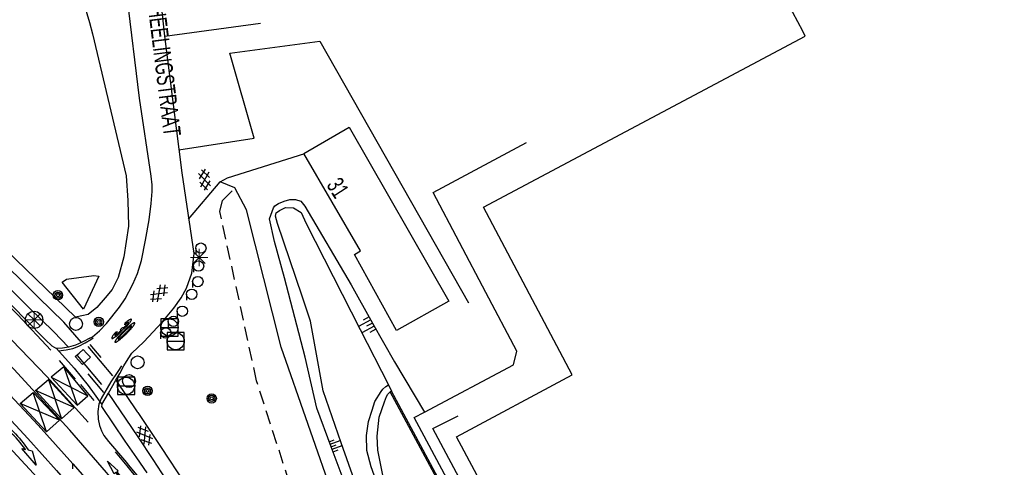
# Model space of a CAD drawing. Header units: metres. Extents: x 814 to 237605, y 2086 to 808797.
# Tile 55 of 57: x 119369 to 119511, y 404257 to 404321. Entities that reach past the tile are written whole.
import ezdxf

# ---------------------------------------------------------------- set-up
doc = ezdxf.new("R2010")
doc.units = ezdxf.units.M
doc.linetypes.add('Houtwal', pattern=[3, 2, -1])
doc.layers.get('0').update_dxf_attribs({"linetype": 'CONTINUOUS'})
for name, color, linetype in [('4411', 7, 'CONTINUOUS'), ('4502', 1, 'CONTINUOUS'), ('4503', 1, 'CONTINUOUS'), ('4602', 7, 'CONTINUOUS'), ('B-AF-HAAG-GD', 74, 'CONTINUOUS'), ('B-AF-HEKW-GD', 47, 'Hekwerk'), ('B-AF-HOUT-GD', 74, 'Houtwal'), ('B-BB-BORD-GD', 8, 'CONTINUOUS'), ('B-BP-BOOM-GD', 74, 'CONTINUOUS'), ('B-GB-BOUW-GD', 242, 'CONTINUOUS'), ('B-GR-GEMT2006-GS', 6, 'CONTINUOUS'), ('B-KL-GAS-GD', 8, 'CONTINUOUS'), ('B-MK-BLOKDW-GD', 121, 'CONTINUOUS'), ('B-MK-BLOKLG-GD', 121, 'CONTINUOUS'), ('B-MK-DRIEH-GD', 121, 'CONTINUOUS'), ('B-MK-OVRG-GD', 121, 'CONTINUOUS'), ('B-MK-PIJL-GD', 121, 'CONTINUOUS'), ('B-MK-STRP-GD', 121, 'CONTINUOUS'), ('B-OB-OVER-GD', 8, 'CONTINUOUS'), ('B-OV-PAAL-GD', 63, 'CONTINUOUS'), ('B-TR-SLOO-GD', 142, 'CONTINUOUS'), ('B-TR-TALB-GD', 72, 'CONTINUOUS'), ('B-TR-TALO-GD', 72, 'CONTINUOUS'), ('B-VH-FPAD-GD', 13, 'CONTINUOUS'), ('B-VH-HFDR-GD', 13, 'CONTINUOUS'), ('B-VH-OVRG-GD', 13, 'CONTINUOUS'), ('B-VH-WEGN-GD', 13, 'CONTINUOUS'), ('B-WT-BESCH-GD', 134, 'CONTINUOUS'), ('B-WT-KOLK-GD', 213, 'CONTINUOUS'), ('B-WT-WLIJN-GD', 134, 'CONTINUOUS'), ('L-AR-BLOCKS-GD', 8, 'CONTINUOUS'), ('L-AR-SYMB-GD', 8, 'CONTINUOUS')]:
    doc.layers.add(name, color=color, linetype=linetype)
doc.linetypes.add('Hekwerk', pattern='A,4,-1,[1,dgnlstyle.shx,S=0.004,R=0,X=0,Y=0],-1', length=6)

# ---------------------------------------------------------------- blocks, each defined once
blk = doc.blocks.new('TALUD', base_point=(119086.285987, 398817.713883))
at = {"layer": '4602'}
for points in [[(119085.785987, 398818.213883, 0), (119086.285987, 398818.213883, 0)], [(119085.785987, 398817.963883, 0), (119086.785987, 398817.963883, 0)], [(119085.785987, 398817.713883, 0), (119086.285987, 398817.713883, 0)], [(119085.785987, 398817.463883, 0), (119086.785987, 398817.463883, 0)], [(119085.785987, 398817.213883, 0), (119086.285987, 398817.213883, 0)]]:
    blk.add_polyline3d(points, dxfattribs=at)
blk = doc.blocks.new('3001')
blk.add_line((-0.3, 0), (-0.3, -0.35))
blk.add_circle((0, 0), 0.3)
blk = doc.blocks.new('2701')
at = {"lineweight": 0}
for q in [(-0.353, 0.351), (0.001, 0.497), (0.355, 0.351), (-0.499, -0.003), (-0.352, -0.356), (0.501, -0.003), (0.001, -0.503), (0.355, -0.356)]:
    blk.add_line((0.001, -0.003), q, dxfattribs=at)
blk = doc.blocks.new('GV6', base_point=(119086.285987, 398817.713883))
at = {"layer": '4411'}
for points in [[(119086.285987, 398817.682633, 0), (119086.442237, 398817.807633, 0)], [(119086.285987, 398817.745133, 0), (119086.442237, 398817.620133, 0)], [(119086.348487, 398817.620133, 0), (119086.598487, 398817.807633, 0)], [(119086.348487, 398817.807633, 0), (119086.598487, 398817.620133, 0)], [(119086.504737, 398817.807633, 0), (119086.660987, 398817.682633, 0)], [(119086.504737, 398817.620133, 0), (119086.660987, 398817.745133, 0)]]:
    blk.add_polyline3d(points, dxfattribs=at)
blk = doc.blocks.new('2901')
for radius in [0.27, 0.18, 0.09]:
    blk.add_circle((0, 0), radius)
blk = doc.blocks.new('1234', base_point=(119086.285987, 398817.713883))
for points in [[(119086.285987, 398817.713883, 0), (119086.288259, 398817.700455, 0), (119086.295479, 398817.686995, 0), (119086.307495, 398817.673601, 0), (119086.324275, 398817.660303, 0), (119086.345781, 398817.647135, 0), (119086.371961, 398817.634127, 0), (119086.40275, 398817.621313, 0), (119086.438076, 398817.608721, 0), (119086.477852, 398817.596383, 0), (119086.521983, 398817.584328, 0), (119086.570363, 398817.572586, 0), (119086.622876, 398817.561183, 0), (119086.679395, 398817.550149, 0), (119086.739783, 398817.539511, 0), (119086.803894, 398817.529291, 0), (119086.871576, 398817.519517, 0), (119086.942168, 398817.510339, 0), (119087.016421, 398817.501532, 0), (119087.093726, 398817.493237, 0), (119087.173899, 398817.485473, 0), (119087.256745, 398817.47826, 0), (119087.342062, 398817.471614, 0), (119087.429659, 398817.465551, 0), (119087.519303, 398817.460087, 0), (119087.610795, 398817.455235, 0), (119087.703906, 398817.451006, 0), (119087.798415, 398817.447409, 0), (119087.894093, 398817.444455, 0), (119087.99071, 398817.44215, 0), (119088.088026, 398817.440499, 0), (119088.185821, 398817.439507, 0), (119088.283857, 398817.439176, 0), (119088.381882, 398817.439507, 0), (119088.479678, 398817.440499, 0), (119088.577004, 398817.44215, 0), (119088.673621, 398817.444455, 0), (119088.769299, 398817.447409, 0), (119088.863808, 398817.451006, 0), (119088.956918, 398817.455235, 0), (119089.048401, 398817.460087, 0), (119089.138055, 398817.465551, 0), (119089.225641, 398817.471614, 0), (119089.31096, 398817.47826, 0), (119089.393812, 398817.485473, 0), (119089.473986, 398817.493237, 0), (119089.551284, 398817.501532, 0), (119089.625544, 398817.510339, 0), (119089.696559, 398817.519636, 0), (119089.764176, 398817.529401, 0), (119089.828228, 398817.539611, 0), (119089.888554, 398817.550241, 0), (119089.945023, 398817.561264, 0), (119089.997477, 398817.572656, 0), (119090.045816, 398817.584387, 0), (119090.089909, 398817.59643, 0), (119090.129646, 398817.608757, 0), (119090.164939, 398817.621337, 0), (119090.195696, 398817.63414, 0), (119090.221848, 398817.647135, 0), (119090.243335, 398817.66029, 0), (119090.260097, 398817.673575, 0), (119090.272104, 398817.686957, 0), (119090.279317, 398817.700404, 0), (119090.281724, 398817.713883, 0), (119090.279317, 398817.727363, 0), (119090.272104, 398817.740809, 0), (119090.260097, 398817.754191, 0), (119090.243335, 398817.767476, 0), (119090.221848, 398817.780632, 0), (119090.195696, 398817.793626, 0), (119090.164939, 398817.806429, 0), (119090.129646, 398817.819009, 0), (119090.089909, 398817.831336, 0), (119090.045816, 398817.843379, 0), (119089.997477, 398817.85511, 0), (119089.945023, 398817.866502, 0), (119089.888554, 398817.877525, 0), (119089.828228, 398817.888155, 0), (119089.764176, 398817.898365, 0), (119089.696559, 398817.908131, 0), (119089.625544, 398817.917428, 0), (119089.551284, 398817.926234, 0), (119089.473986, 398817.934529, 0), (119089.393812, 398817.942293, 0), (119089.31096, 398817.949507, 0), (119089.225641, 398817.956152, 0), (119089.138055, 398817.962215, 0), (119089.048401, 398817.967679, 0), (119088.956918, 398817.972532, 0), (119088.863808, 398817.976761, 0), (119088.769299, 398817.980357, 0), (119088.673621, 398817.983311, 0), (119088.577004, 398817.985617, 0), (119088.479678, 398817.987267, 0), (119088.381882, 398817.988259, 0), (119088.283857, 398817.98859, 0), (119088.185821, 398817.988259, 0), (119088.088026, 398817.987267, 0), (119087.99071, 398817.985617, 0), (119087.894093, 398817.983311, 0), (119087.798415, 398817.980357, 0), (119087.703906, 398817.976761, 0), (119087.610795, 398817.972532, 0), (119087.519303, 398817.967679, 0), (119087.429659, 398817.962215, 0), (119087.342062, 398817.956152, 0), (119087.256745, 398817.949507, 0), (119087.173899, 398817.942293, 0), (119087.093726, 398817.934529, 0), (119087.016421, 398817.926234, 0), (119086.942168, 398817.917428, 0), (119086.871573, 398817.908385, 0), (119086.803892, 398817.898609, 0), (119086.73978, 398817.88839, 0), (119086.679393, 398817.87775, 0), (119086.622874, 398817.866716, 0), (119086.570361, 398817.855312, 0), (119086.521981, 398817.843569, 0), (119086.47785, 398817.831513, 0), (119086.438074, 398817.819175, 0), (119086.402749, 398817.806582, 0), (119086.371959, 398817.793767, 0), (119086.34578, 398817.78076, 0), (119086.324275, 398817.767592, 0), (119086.307494, 398817.754294, 0), (119086.295479, 398817.740898, 0), (119086.288258, 398817.727439, 0)], [(119086.935782, 398817.713952, 0), (119086.937408, 398817.706592, 0), (119086.942281, 398817.69925, 0), (119086.94989, 398817.691897, 0), (119086.961206, 398817.684651, 0), (119086.975708, 398817.677475, 0), (119086.993362, 398817.670386, 0), (119087.014125, 398817.663404, 0), (119087.037947, 398817.656542, 0), (119087.06477, 398817.649818, 0), (119087.094529, 398817.643249, 0), (119087.127155, 398817.63685, 0), (119087.162567, 398817.630637, 0), (119087.20068, 398817.624623, 0), (119087.241403, 398817.618825, 0), (119087.28307, 398817.613256, 0), (119087.330275, 398817.60793, 0), (119087.378213, 398817.602859, 0), (119087.42834, 398817.598056, 0), (119087.480514, 398817.59353, 0), (119087.534637, 398817.589296, 0), (119087.590557, 398817.585361, 0), (119087.648145, 398817.581736, 0), (119087.707272, 398817.57843, 0), (119087.767778, 398817.575449, 0), (119087.829542, 398817.572803, 0), (119087.892385, 398817.570495, 0), (119087.956177, 398817.568533, 0), (119088.020768, 398817.566922, 0), (119088.085978, 398817.565665, 0), (119088.151668, 398817.564764, 0), (119088.217687, 398817.564224, 0), (119088.283857, 398817.564043, 0), (119088.350026, 398817.564224, 0), (119088.416036, 398817.564764, 0), (119088.481725, 398817.565665, 0), (119088.546946, 398817.566922, 0), (119088.611527, 398817.568533, 0), (119088.675319, 398817.570495, 0), (119088.738172, 398817.572803, 0), (119088.799926, 398817.575449, 0), (119088.860441, 398817.57843, 0), (119088.919558, 398817.581736, 0), (119088.977157, 398817.585361, 0), (119089.033077, 398817.589296, 0), (119089.087189, 398817.59353, 0), (119089.139373, 398817.598056, 0), (119089.18949, 398817.602859, 0), (119089.237429, 398817.60793, 0), (119089.28307, 398817.613256, 0), (119089.326304, 398817.618825, 0), (119089.36703, 398817.624623, 0), (119089.40514, 398817.630637, 0), (119089.440552, 398817.63685, 0), (119089.473177, 398817.643249, 0), (119089.502935, 398817.649818, 0), (119089.529757, 398817.656542, 0), (119089.553581, 398817.663404, 0), (119089.574349, 398817.670386, 0), (119089.592, 398817.677475, 0), (119089.607648, 398817.684271, 0), (119089.617823, 398817.691897, 0), (119089.625924, 398817.699197, 0), (119089.630789, 398817.706531, 0), (119089.632417, 398817.713883, 0), (119089.630789, 398817.721235, 0), (119089.625924, 398817.72857, 0), (119089.617823, 398817.73587, 0), (119089.606505, 398817.743116, 0), (119089.592, 398817.750291, 0), (119089.574349, 398817.75738, 0), (119089.553581, 398817.764363, 0), (119089.529757, 398817.771225, 0), (119089.502935, 398817.777948, 0), (119089.473177, 398817.784518, 0), (119089.440552, 398817.790917, 0), (119089.40514, 398817.79713, 0), (119089.36703, 398817.803143, 0), (119089.326304, 398817.808941, 0), (119089.28307, 398817.81451, 0), (119089.237429, 398817.819836, 0), (119089.18949, 398817.824907, 0), (119089.139373, 398817.829711, 0), (119089.087189, 398817.834236, 0), (119089.033077, 398817.838471, 0), (119088.977157, 398817.842405, 0), (119088.919558, 398817.84603, 0), (119088.860441, 398817.849337, 0), (119088.799926, 398817.852317, 0), (119088.738172, 398817.854964, 0), (119088.675319, 398817.857271, 0), (119088.611527, 398817.859233, 0), (119088.546946, 398817.860844, 0), (119088.481725, 398817.862102, 0), (119088.416036, 398817.863002, 0), (119088.350026, 398817.863542, 0), (119088.283857, 398817.863723, 0), (119088.217687, 398817.863542, 0), (119088.151668, 398817.863002, 0), (119088.085978, 398817.862102, 0), (119088.020768, 398817.860844, 0), (119087.956177, 398817.859233, 0), (119087.892385, 398817.857271, 0), (119087.829542, 398817.854964, 0), (119087.767778, 398817.852317, 0), (119087.707272, 398817.849337, 0), (119087.648145, 398817.84603, 0), (119087.590557, 398817.842405, 0), (119087.534637, 398817.838471, 0), (119087.480514, 398817.834236, 0), (119087.42834, 398817.829711, 0), (119087.378213, 398817.824907, 0), (119087.330275, 398817.819836, 0), (119087.28307, 398817.81451, 0), (119087.241403, 398817.808941, 0), (119087.20068, 398817.803143, 0), (119087.162567, 398817.79713, 0), (119087.127155, 398817.790917, 0), (119087.094529, 398817.784518, 0), (119087.06477, 398817.777948, 0), (119087.037947, 398817.771225, 0), (119087.014125, 398817.764363, 0), (119086.993362, 398817.75738, 0), (119086.975708, 398817.750291, 0), (119086.961206, 398817.743116, 0), (119086.94989, 398817.73587, 0), (119086.941787, 398817.72857, 0), (119086.937408, 398817.721311, 0)]]:
    blk.add_polyline3d(points, close=True)
for points in [[(119087.584576, 398818.538524, 0), (119087.384646, 398818.670034, 0)], [(119088.080418, 398818.48933, 0), (119088.077783, 398818.441917, 0), (119088.059345, 398818.397137, 0), (119088.038272, 398818.37343, 0), (119087.998761, 398818.347089, 0), (119087.946079, 398818.339187, 0), (119087.851252, 398818.326017, 0), (119087.73444, 398818.314043, 0)], [(119087.73444, 398818.178387, 0), (119087.882861, 398818.189044, 0), (119088.004029, 398818.196947, 0), (119088.093588, 398818.207483, 0), (119088.175245, 398818.223287, 0), (119088.243731, 398818.241726, 0), (119088.296413, 398818.252262, 0), (119088.335924, 398818.252262, 0), (119088.388606, 398818.249628, 0), (119088.430751, 398818.241726, 0), (119088.517676, 398818.228556, 0), (119088.604601, 398818.212751, 0), (119088.680989, 398818.199581, 0), (119088.760012, 398818.191678, 0), (119088.887479, 398818.178387, 0)], [(119088.887479, 398818.314043, 0), (119088.770668, 398818.326017, 0), (119088.675841, 398818.339187, 0), (119088.623159, 398818.347089, 0), (119088.583648, 398818.37343, 0), (119088.562575, 398818.397137, 0), (119088.544136, 398818.441917, 0), (119088.541502, 398818.48933, 0), (119088.080418, 398818.48933, 0)], [(119089.237274, 398818.670034, 0), (119089.037344, 398818.538524, 0)]]:
    blk.add_polyline3d(points)
for centre, radius, start, end in [((119086.408571, 398818.428121), 0.072638, 113.321336, 180), ((119086.408571, 398818.428121), 0.072638, 180, 246.678664), ((119087.037655, 398816.9689), 1.661686, 100.124672, 113.321336), ((119087.037655, 398819.887342), 1.661686, 246.678664, 259.875328), ((119087.454568, 398814.634187), 4.03333, 94.230277, 100.124672), ((119087.454568, 398822.222054), 4.03333, 259.875328, 265.769723), ((119086.965585, 398818.428121), 0.030292, 108.752287, 180), ((119086.965585, 398818.428121), 0.030292, 180, 251.247713), ((119087.332524, 398817.347296), 1.171706, 98.004729, 108.752287), ((119087.332524, 398819.508945), 1.171706, 251.247713, 261.995271), ((119087.73444, 398810.850429), 7.827425, 92.561305, 94.230277), ((119087.73444, 398826.005813), 7.827425, 265.769723, 270), ((119087.572397, 398815.641532), 2.894253, 93.333643, 98.004729), ((119087.572397, 398821.21471), 2.894253, 261.995271, 266.666357), ((119087.73444, 398812.859612), 5.680888, 91.511664, 93.333643), ((119087.763615, 398823.99578), 5.681812, 266.372158, 269.705801), ((119088.887479, 398826.005813), 7.827425, 270, 274.230277), ((119088.858305, 398823.99578), 5.681812, 270.294199, 273.627842), ((119088.887479, 398812.859612), 5.680888, 86.666357, 88.488336), ((119089.049523, 398815.641532), 2.894253, 81.995271, 86.666357), ((119089.049523, 398821.21471), 2.894253, 273.333643, 278.004729), ((119088.88748, 398810.850429), 7.827425, 85.769723, 87.438695), ((119089.289396, 398817.347296), 1.171706, 71.247713, 81.995271), ((119089.289396, 398819.508945), 1.171706, 278.004729, 288.752287), ((119089.167352, 398814.634187), 4.03333, 79.875328, 85.769723), ((119089.167352, 398822.222054), 4.03333, 274.230277, 280.124672), ((119089.656335, 398818.428121), 0.030292, 0, 71.247713), ((119089.656335, 398818.428121), 0.030292, 288.752287, 0), ((119089.584265, 398816.9689), 1.661686, 66.678664, 79.875328), ((119089.584265, 398819.887342), 1.661686, 280.124672, 293.321336), ((119090.213349, 398818.428121), 0.072638, 0, 66.678664), ((119090.213349, 398818.428121), 0.072638, 293.321336, 0)]:
    blk.add_arc(centre, radius, start, end)
blk = doc.blocks.new('2401')
blk.add_circle((0.001, -0.001), 0.375)
blk = doc.blocks.new('3302')
blk.add_line((-0.5, 0), (0.5, 0))
at = {"flags": 128}
blk.add_lwpolyline([(-0.5, -0.5), (0.5, -0.5), (0.5, 0.5), (-0.5, 0.5)], close=True, dxfattribs=at)
blk.add_circle((0, 0), 0.5)
blk = doc.blocks.new('3602')
at = {"flags": 128}
blk.add_lwpolyline([(-0.31, 0.001), (-0.31, 0.311), (0, 0.311), (0.31, 0.311), (0.31, 0.001), (0.31, -0.309), (0, -0.309), (-0.31, -0.309)], close=True, dxfattribs=at)
blk = doc.blocks.new('1222')
at = {"flags": 128}
blk.add_lwpolyline([(2.45, -0.08), (3.05, -0.67), (4.35, -0.67), (2.55, -0.97), (0.85, -0.67), (2.05, -0.67), (1.45, -0.08), (0, -0.08), (0, 0), (0, 0.08), (5.45, 0.08), (5.45, 0.38), (7.5, 0), (5.45, -0.38), (5.45, -0.08)], close=True, dxfattribs=at)
blk = doc.blocks.new('1226')
at = {"flags": 128}
blk.add_lwpolyline([(7.58, 0), (4.45, -0.12), (4.87, 0.22, 0.065796), (1.46, 0.04), (0.03, -0.2), (-0.03, 0.2), (1.81, 0.47, -0.042689), (5.16, 0.5), (5.65, 0.86)], format="xyb", close=True, dxfattribs=at)

msp = doc.modelspace()

# ---------------------------------------------------------------- linework, layer by layer
at = {"layer": 'B-AF-HAAG-GD'}
for points in [[(119376.748643, 404278.247443), (119358.009961, 404296.35447), (119349.345126, 404303.592775), (119335.731425, 404313.215573), (119320.55124, 404325.332825), (119317.107209, 404328.152869), (119316.05705, 404330.89282), (119316.036188, 404332.5204)], [(119362.151184, 404327.126179), (119369.293311, 404327.811633), (119371.709907, 404328.133125), (119373.784148, 404327.671189), (119376.094573, 404326.206033), (119376.559117, 404325.566773), (119377.84397, 404323.985015), (119378.798016, 404320.909415), (119379.215621, 404319.266562), (119384.065949, 404298.68098), (119384.32672, 404295.131151), (119384.422087, 404291.42784), (119383.752653, 404286.973883), (119382.911109, 404284.008924), (119382.047215, 404282.271821), (119381.035053, 404281.027947), (119379.829549, 404279.663001), (119378.56251, 404278.631921), (119376.748643, 404278.247443)]]:
    msp.add_lwpolyline(points, dxfattribs=at)
at = {"layer": 'B-AF-HEKW-GD'}
msp.add_lwpolyline([(119463.821435, 404134.99843), (119457.686612, 404148.463), (119453.078485, 404157.783586), (119442.219528, 404179.812747), (119431.395665, 404202.667029), (119430.301783, 404205.93746), (119428.718674, 404210.670554), (119414.321153, 404251.508517), (119406.501669, 404273.9139), (119401.482847, 404293.807505), (119399.815624, 404296.96732), (119397.660279, 404297.81485)], dxfattribs=at)
at = {"layer": 'B-AF-HOUT-GD'}
msp.add_lwpolyline([(119415.110656, 404231.381376), (119402.950564, 404269.020591), (119397.636437, 404293.518473), (119398.008221, 404295.115505), (119399.815624, 404296.96732)], dxfattribs=at)
at = {"layer": 'B-GB-BOUW-GD'}
for points in [[(119435.791605, 404294.179712), (119482.313776, 404318.939109), (119481.99042, 404319.628288), (119452.333012, 404375.101213), (119536.260822, 404419.978668), (119566.03595, 404364.517663), (119565.84745, 404364.390631), (119579.562479, 404339.108948)], [(119590.736115, 404321.994219), (119589.173728, 404321.07668), (119605.191359, 404291.226302), (119606.682965, 404292.008985), (119608.211079, 404289.239977), (119606.64832, 404288.405884), (119614.853272, 404273.320321), (119610.878387, 404271.102284), (119611.396575, 404270.216409), (119616.764718, 404259.96143), (119573.860922, 404236.989055), (119567.581573, 404247.905646), (119567.565927, 404247.916822), (119562.658229, 404256.599356), (119542.836332, 404245.936085), (119551.293859, 404229.825322), (119550.557369, 404227.546562), (119546.290421, 404225.353111), (119544.090265, 404225.995723), (119535.465473, 404242.071096), (119462.734022, 404203.197319), (119431.858071, 404260.949005)], [(119431.858071, 404260.949005), (119448.586115, 404269.90125), (119435.791605, 404294.179712)]]:
    msp.add_lwpolyline(points, dxfattribs=at)
for points in [[(119409.780138, 404301.91416), (119416.358628, 404305.727739), (119430.769914, 404280.564521), (119423.206085, 404276.332219), (119417.092883, 404287.308414), (119417.977267, 404287.848209)], [(119377.911025, 404279.414151), (119374.811211, 404283.317138), (119375.473195, 404283.771251), (119379.414552, 404284.287949), (119380.103358, 404284.164269)]]:
    msp.add_lwpolyline(points, close=True, dxfattribs=at)
at = {"layer": 'B-GR-GEMT2006-GS', "color": 0}
msp.add_circle((119370.756431, 404277.857359), 1.249997, dxfattribs=at)
at = {"layer": 'B-MK-BLOKDW-GD'}
for points in [[(119378.539854, 404273.995717), (119382.12023, 404269.759316)], [(119380.551511, 404268.480797), (119377.022543, 404272.678826)]]:
    msp.add_lwpolyline(points, dxfattribs=at)
at = {"layer": 'B-MK-BLOKLG-GD'}
msp.add_lwpolyline([(119378.594567, 404263.069588), (119372.606186, 404269.653827), (119367.531775, 404274.914668), (119361.770134, 404280.63122), (119355.195941, 404286.796079), (119349.155828, 404292.239582), (119342.830029, 404297.508999), (119337.172639, 404301.944149), (119333.090313, 404304.927457)], dxfattribs=at)
at = {"layer": 'B-MK-DRIEH-GD'}
for points in [[(119373.199895, 404273.491098), (119368.428227, 404278.572429), (119364.366734, 404282.645596), (119359.414095, 404287.40214), (119354.443048, 404291.961611), (119349.400617, 404296.370061), (119344.716612, 404300.228839), (119341.350455, 404302.878354), (119335.74893, 404307.085957), (119330.228413, 404310.964533), (119325.776202, 404313.920404), (119324.935694, 404314.45745), (119320.066266, 404317.56879), (119315.903441, 404320.217714), (119315.036976, 404320.890333), (119313.883314, 404322.077277), (119313.043261, 404323.228758), (119312.273911, 404324.484185), (119311.665309, 404325.676782)], [(119380.455026, 404272.422154), (119378.878483, 404274.278094)], [(119376.771496, 404269.258355), (119374.43096, 404271.990398)], [(119378.542834, 404270.054359), (119380.80185, 404267.36172)]]:
    msp.add_lwpolyline(points, dxfattribs=at)
at = {"layer": 'B-MK-OVRG-GD'}
for points in [[(119377.005625, 404265.495417), (119373.241436, 404269.574726), (119378.52431, 404266.848223), (119375.05413, 404271.058197), (119377.005625, 404265.495417), (119378.52431, 404266.848223)], [(119375.05413, 404271.058197), (119373.241436, 404269.574726)], [(119374.731463, 404263.520797), (119376.577367, 404265.169516), (119370.975127, 404267.611333), (119372.869153, 404269.227319), (119374.731463, 404263.520797), (119370.975127, 404267.611333)], [(119372.869153, 404269.227319), (119376.577367, 404265.169516)], [(119368.760245, 404265.762074), (119370.644466, 404267.365237), (119374.445457, 404263.316836), (119368.760245, 404265.762074), (119372.566971, 404261.636136), (119370.644466, 404267.365237)], [(119374.445457, 404263.316836), (119372.566971, 404261.636136)]]:
    msp.add_lwpolyline(points, dxfattribs=at)
at = {"layer": 'B-MK-STRP-GD'}
for points in [[(119400.033872, 404228.334889), (119397.721489, 404232.435376), (119395.568931, 404236.083168), (119393.369554, 404239.59505), (119391.201645, 404242.75693), (119388.78405, 404246.127623), (119386.368132, 404249.316461), (119383.793018, 404252.671245), (119381.964251, 404254.901307), (119381.239967, 404255.784524), (119375.919247, 404261.880347), (119367.807326, 404270.703678), (119362.030063, 404276.509719), (119356.25177, 404282.051689), (119350.351016, 404287.503133), (119344.271312, 404292.773814), (119337.927057, 404297.822445), (119331.417444, 404302.712223), (119325.566423, 404306.786521), (119321.589277, 404309.421391), (119318.473026, 404311.485917), (119311.092614, 404316.108381), (119306.478314, 404318.965162)], [(119376.705891, 404248.833979), (119375.888998, 404249.749541), (119375.769191, 404249.88382), (119370.663212, 404255.606529), (119362.890473, 404263.943776), (119356.674035, 404270.339079), (119350.843712, 404275.901834), (119344.773651, 404281.397706), (119338.611208, 404286.624794), (119332.280201, 404291.723278), (119325.860713, 404296.682371), (119319.312783, 404301.451243), (119313.497699, 404305.521363), (119309.250109, 404308.419159)], [(119374.287482, 404273.398342), (119375.385698, 404273.496725), (119376.361419, 404273.712345), (119377.229693, 404274.052552), (119378.166557, 404274.519452), (119378.970657, 404275.035286)], [(119378.970657, 404275.035286), (119379.323195, 404275.26144)], [(119382.887264, 404270.405708), (119381.879495, 404268.880354), (119380.478358, 404266.469703), (119380.145828, 404265.651728), (119379.995486, 404264.594957), (119380.046611, 404263.483621), (119380.239904, 404262.550983), (119380.5052, 404261.806476), (119380.867737, 404261.131316), (119381.505193, 404260.273577), (119384.106906, 404257.228521), (119384.384743, 404256.886236), (119386.082045, 404254.795222), (119388.546716, 404251.650454), (119391.01447, 404248.365154), (119393.18125, 404245.293412), (119395.187384, 404242.416358), (119397.070834, 404239.566791), (119399.091546, 404236.369077), (119400.755498, 404233.499532), (119402.114356, 404231.116871)], [(119382.887264, 404270.405708), (119381.879495, 404268.880354), (119380.478358, 404266.469703), (119380.145828, 404265.651728), (119379.995486, 404264.594957), (119380.046611, 404263.483621), (119380.239904, 404262.550983), (119380.5052, 404261.806476), (119380.867737, 404261.131316), (119381.505193, 404260.273577), (119384.106906, 404257.228521), (119384.384743, 404256.886236), (119386.082045, 404254.795222), (119388.546716, 404251.650454), (119391.01447, 404248.365154), (119393.18125, 404245.293412), (119395.187384, 404242.416358), (119397.070834, 404239.566791), (119399.091546, 404236.369077), (119400.755498, 404233.499532), (119402.114356, 404231.116871)], [(119383.42486, 404271.21941), (119382.887264, 404270.405708)], [(119376.388477, 404257.042347), (119371.35176, 404262.633611), (119365.891657, 404268.451819)], [(119377.478859, 404268.500973), (119379.382451, 404266.180577)], [(119364.137174, 404266.773121), (119368.103088, 404262.544986), (119369.844296, 404260.688652), (119373.994793, 404256.075018), (119376.914905, 404252.735695)], [(119382.478645, 404258.76098), (119384.170071, 404256.710194), (119387.359247, 404252.776097), (119390.665047, 404248.434102), (119394.603832, 404242.892952), (119397.286163, 404238.759234), (119400.419734, 404233.598711), (119403.377006, 404228.207254), (119406.59162, 404222.129388), (119409.444655, 404216.416484), (119414.673258, 404205.811388), (119417.902829, 404199.28655), (119423.13934, 404188.640851), (119425.758964, 404183.287739), (119428.082408, 404178.677717), (119428.42583, 404177.996322), (119431.23815, 404172.485866), (119433.948257, 404167.244527), (119436.262597, 404162.83474), (119438.932183, 404157.815275), (119441.629003, 404152.799423), (119445.043735, 404146.529171), (119448.085739, 404141.063043), (119451.004338, 404135.922776)], [(119376.387418, 404256.315007), (119376.388477, 404257.042347), (119379.793183, 404253.120917)]]:
    msp.add_lwpolyline(points, dxfattribs=at)
at = {"layer": 'B-TR-SLOO-GD'}
msp.add_lwpolyline([(119438.827003, 404236.637181), (119436.927253, 404235.742507), (119435.377121, 404235.617059), (119433.929935, 404235.806404), (119430.107135, 404237.793826), (119428.320248, 404238.986779), (119427.5651, 404239.768438), (119426.489373, 404241.349684), (119425.54278, 404243.035451), (119423.493287, 404246.926475), (119422.323042, 404249.525584), (119420.668526, 404253.373674), (119419.531159, 404256.587283), (119418.908992, 404258.971512), (119418.858101, 404261.121693), (119419.123558, 404263.162898), (119419.644441, 404264.783642), (119420.0637, 404266.054772), (119420.98572, 404267.491233), (119421.234189, 404267.834032), (119421.65545, 404268.191809), (119422.012908, 404268.458708)], dxfattribs=at)
at = {"layer": 'B-TR-TALB-GD'}
msp.add_lwpolyline([(119416.067683, 404253.308807), (119413.746313, 404259.481387), (119411.648371, 404265.059863), (119409.99546, 404272.470955), (119406.982073, 404283.918027), (119405.529582, 404289.18745), (119404.830346, 404292.467639), (119405.418568, 404294.089187), (119405.605578, 404294.362251), (119406.121531, 404294.701253), (119406.945192, 404295.035784), (119407.779657, 404295.278673), (119408.562713, 404295.302887), (119409.337574, 404295.056273), (119409.929895, 404294.332076), (119416.615673, 404282.918159), (119419.721627, 404277.400902), (119422.881068, 404271.788635), (119427.229476, 404264.505467)], dxfattribs=at)
at = {"layer": 'B-TR-TALO-GD'}
msp.add_lwpolyline([(119417.088785, 404254.62607), (119415.199515, 404260.050361), (119412.583047, 404267.562513), (119410.746479, 404277.691204), (119409.563699, 404281.277914), (119405.961343, 404291.783978), (119405.827605, 404292.331968), (119405.706906, 404292.877723), (119405.771726, 404293.345619), (119406.27166, 404293.706228), (119407.117673, 404294.098501), (119408.301943, 404294.068698), (119409.381905, 404293.401499), (119410.110944, 404291.80782), (119417.940914, 404276.44709), (119422.012908, 404268.458708), (119422.471839, 404267.558382)], dxfattribs=at)
at = {"layer": 'B-VH-FPAD-GD'}
for points in [[(119377.625451, 404274.574875), (119375.040785, 404277.541469), (119371.412814, 404281.070675), (119364.479259, 404287.913831), (119359.133738, 404292.966166), (119355.371957, 404296.316404), (119352.081219, 404298.978348), (119348.840701, 404301.545257), (119345.235711, 404304.380223), (119341.205827, 404307.533656), (119338.032707, 404309.993782), (119334.871964, 404312.469948), (119330.966935, 404315.439024), (119327.065453, 404318.514991), (119321.388447, 404322.965863), (119318.137181, 404325.504352), (119311.027836, 404331.207842)], [(119375.727647, 404273.886319), (119373.61348, 404276.139725), (119370.013061, 404279.642128), (119363.089749, 404286.475176), (119357.781469, 404291.492312), (119354.077237, 404294.791297), (119350.831346, 404297.416963), (119347.601616, 404299.975326), (119344.001293, 404302.806623), (119339.976839, 404305.955806), (119336.803278, 404308.416275), (119333.649954, 404310.886629), (119329.742466, 404313.857575), (119325.829326, 404316.942733), (119320.156042, 404321.390687), (119316.907739, 404323.926861), (119311.704592, 404327.974717)], [(119382.594569, 404269.131665), (119385.69082, 404264.564838), (119385.777932, 404264.436351), (119389.15984, 404259.377656), (119392.554687, 404254.163934), (119396.542108, 404247.835965), (119400.591846, 404241.423516), (119402.576611, 404238.183467), (119404.853775, 404234.466086), (119409.095345, 404227.324917), (119413.0837, 404220.524396), (119416.111155, 404215.058134), (119419.200237, 404209.404258), (119422.049878, 404204.051178), (119425.359068, 404197.40665), (119428.75581, 404190.503255), (119432.750366, 404182.520261), (119437.135206, 404173.717115), (119439.709463, 404168.579958), (119441.138414, 404165.73934), (119443.741826, 404160.89623), (119447.480658, 404154.336458), (119453.588158, 404143.570116), (119458.318619, 404135.386593)], [(119390.482969, 404253.800857), (119388.004103, 404257.623648), (119385.800064, 404260.928354), (119381.505763, 404267.228767)]]:
    msp.add_lwpolyline(points, dxfattribs=at)
at = {"layer": 'B-VH-HFDR-GD'}
msp.add_lwpolyline([(119366.2605, 404281.29304), (119369.492628, 404277.940229), (119372.41051, 404274.956686), (119373.3489, 404274.107592), (119373.986833, 404273.717333), (119376.538903, 404270.860767), (119378.579756, 404268.356087), (119380.565443, 404265.585377), (119380.488555, 404265.316449), (119383.897586, 404260.294756), (119385.585332, 404257.870782), (119387.075328, 404255.73082)], dxfattribs=at)
at = {"layer": 'B-VH-OVRG-GD'}
for points in [[(119389.679962, 404318.896641), (119403.490358, 404320.793186)], [(119391.722539, 404302.454327), (119402.599599, 404304.161706), (119399.061332, 404316.43857), (119412.108072, 404318.179895), (119433.586233, 404280.336161)], [(119595.599026, 404072.374392), (119573.858407, 404060.720381), (119548.920374, 404047.226307), (119541.509289, 404043.397512), (119531.690725, 404061.296913), (119533.716684, 404062.374967), (119530.582471, 404068.549842), (119514.134877, 404098.842859), (119479.921098, 404162.731804), (119463.614426, 404193.067593), (119442.932478, 404231.653453), (119425.729117, 404263.707819), (119427.229476, 404264.505467), (119440.116287, 404271.356584), (119440.610947, 404273.304572), (119436.096334, 404281.813983), (119428.469547, 404296.296422), (119442.003899, 404303.514544)], [(119393.108719, 404292.449315), (119397.660279, 404297.81485), (119398.724594, 404298.435856), (119409.904563, 404301.951785)]]:
    msp.add_lwpolyline(points, dxfattribs=at)
at = {"layer": 'B-VH-WEGN-GD'}
for points in [[(119378.827616, 404275.204366), (119379.220124, 404275.423835), (119379.551082, 404275.689759), (119380.209529, 404276.255478), (119381.244787, 404277.308617), (119383.124941, 404279.68647), (119383.941897, 404280.885641), (119385.060602, 404283.007939), (119385.703587, 404284.585227), (119386.282497, 404286.448244), (119386.858055, 404289.415811), (119387.407535, 404292.32936), (119387.689539, 404294.699017), (119387.848609, 404296.424944), (119387.851589, 404297.413264), (119387.705186, 404298.646708), (119385.992297, 404309.966002), (119382.432782, 404339.322407), (119381.366232, 404347.262864), (119380.788439, 404351.701547), (119380.674818, 404352.633242), (119380.225548, 404356.33022), (119377.519497, 404379.220266)], [(119383.147527, 404270.098067), (119383.733682, 404271.182795), (119384.381999, 404272.230669), (119384.888395, 404273.025588), (119386.615062, 404274.682205), (119389.29161, 404277.539687), (119390.955918, 404279.532574), (119392.014619, 404281.059998), (119392.818892, 404282.440577), (119393.571028, 404284.599383), (119393.8955, 404287.45668), (119392.199003, 404299.154465), (119389.679962, 404318.896641), (119389.133462, 404323.828552), (119387.937271, 404334.31897), (119386.864015, 404342.884902), (119385.554948, 404354.067106), (119384.473869, 404363.610182), (119383.376398, 404374.085699)], [(119378.827616, 404275.204366), (119377.932109, 404274.703648), (119377.625451, 404274.574875), (119376.761627, 404274.212135), (119375.727647, 404273.886319), (119374.8884, 404273.748399), (119373.986833, 404273.717333)], [(119380.565443, 404265.585377), (119381.505763, 404267.228767), (119382.594569, 404269.131665), (119383.147527, 404270.098067)], [(119380.565443, 404265.585377), (119381.505763, 404267.228767), (119382.594569, 404269.131665), (119383.147527, 404270.098067)]]:
    msp.add_lwpolyline(points, dxfattribs=at)
at = {"layer": 'B-WT-BESCH-GD'}
for points in [[(119461.616795, 404193.938433), (119461.793334, 404194.032422), (119453.124437, 404210.31527), (119437.00203, 404240.475392), (119422.471839, 404267.558382), (119422.295601, 404267.463829)], [(119461.616795, 404193.938433), (119452.947977, 404210.221132), (119442.583411, 404229.610083), (119441.803858, 404231.068391), (119438.827003, 404236.637181), (119436.82572, 404240.380972), (119422.295601, 404267.463829)], [(119536.667799, 404063.913502), (119535.288687, 404063.189393), (119519.346048, 404092.925708), (119498.456669, 404131.979041), (119474.345837, 404176.617311), (119454.449797, 404213.418386), (119428.424426, 404262.13624), (119432.107295, 404263.946999)]]:
    msp.add_lwpolyline(points, dxfattribs=at)
at = {"layer": 'B-WT-WLIJN-GD'}
msp.add_lwpolyline([(119437.908868, 404238.079355), (119436.288978, 404237.594339), (119434.641636, 404237.705491), (119432.382146, 404238.41866), (119430.127668, 404239.632997), (119429.153286, 404240.210792), (119428.746115, 404240.704945), (119427.907996, 404241.543124), (119426.033298, 404244.535775), (119424.446276, 404247.2589), (119422.512889, 404251.622137), (119421.326129, 404254.908638), (119420.509401, 404258.998957), (119420.373868, 404261.038603), (119420.696516, 404263.786511), (119421.431235, 404265.973388), (119421.756495, 404266.755378), (119421.955015, 404267.115383), (119422.295601, 404267.463829)], dxfattribs=at)

# ---------------------------------------------------------------- block references
at = {"layer": 'B-BB-BORD-GD', "xscale": 2.5, "yscale": 2.5, "zscale": 2.5}
for p in [(119376.820767, 404277.277591), (119385.732, 404271.709), (119384.488917, 404268.991482)]:
    msp.add_blockref('2401', p, dxfattribs=at)
at = {"layer": 'B-BP-BOOM-GD', "xscale": 2.5, "yscale": 2.5, "zscale": 2.5}
for p in [(119374.211066, 404281.425435), (119380.108288, 404277.558558), (119387.17108, 404267.579569), (119396.449932, 404266.490002)]:
    msp.add_blockref('2901', p, dxfattribs=at)
at = {"layer": 'B-KL-GAS-GD', "xscale": 2.5, "yscale": 2.5, "zscale": 2.5}
for p in [(119390.341, 404276.754), (119391.241, 404274.774), (119384.062, 404268.3)]:
    msp.add_blockref('3302', p, dxfattribs=at)
at = {"layer": 'B-MK-PIJL-GD'}
for name, p, rotation in [('1234', (119382.470023, 404274.627872), 44.466642), ('1226', (119366.293825, 404262.761275), 308.752179), ('1222', (119386.028137, 404251.516628), 128.342451)]:
    msp.add_blockref(name, p, dxfattribs=dict(at, rotation=rotation))
at = {"layer": 'B-OB-OVER-GD', "xscale": 2.5, "yscale": 2.5, "zscale": 2.5}
for p in [(119394.885, 404288.241), (119394.553, 404285.652), (119394.446, 404283.393), (119393.569, 404281.568), (119392.205, 404279.111), (119390.92, 404277.635), (119389.819, 404275.968)]:
    msp.add_blockref('3001', p, dxfattribs=at)
at = {"layer": 'B-OV-PAAL-GD', "xscale": 2.5, "yscale": 2.5, "zscale": 2.5}
for p in [(119394.633461, 404286.897487), (119370.754023, 404277.864584)]:
    msp.add_blockref('2701', p, dxfattribs=at)
at = {"layer": 'B-WT-KOLK-GD', "xscale": 2.5, "yscale": 2.5, "zscale": 2.5, "rotation": 132.449253}
msp.add_blockref('3602', (119377.806858, 404272.489238), dxfattribs=at)
at = {"layer": 'L-AR-BLOCKS-GD'}
for p, xscale, yscale, zscale, rotation in [((119418.831271, 404276.923996), 2.020074, 2.020074, 2.020074, 208.175044), ((119414.472914, 404259.765874), 1.560618, 1.560618, 1.560618, 21.381888)]:
    msp.add_blockref('TALUD', p, dxfattribs=dict(at, xscale=xscale, yscale=yscale, zscale=zscale, rotation=rotation))
at = {"layer": 'L-AR-SYMB-GD', "xscale": 8, "yscale": 8, "zscale": 8}
for p, rotation in [((119395.239958, 404299.626831), 277.231037), ((119387.751007, 404280.649085), 43.82932), ((119387.562879, 404259.828065), 121.156122)]:
    msp.add_blockref('GV6', p, dxfattribs=dict(at, rotation=rotation))

# ---------------------------------------------------------------- texts
at = {"layer": '4502', "width": 0.68}
msp.add_text('31', height=2.5, rotation=302.741441, dxfattribs=at).set_placement((119412.97979, 404297.359247))
at = {"layer": '4503', "width": 0.68}
msp.add_text('SCHEELINGSTRAAT', height=2.5, rotation=277.076131, dxfattribs=at).set_placement((119386.830115, 404326.239933))

doc.saveas('drawing.dxf')
